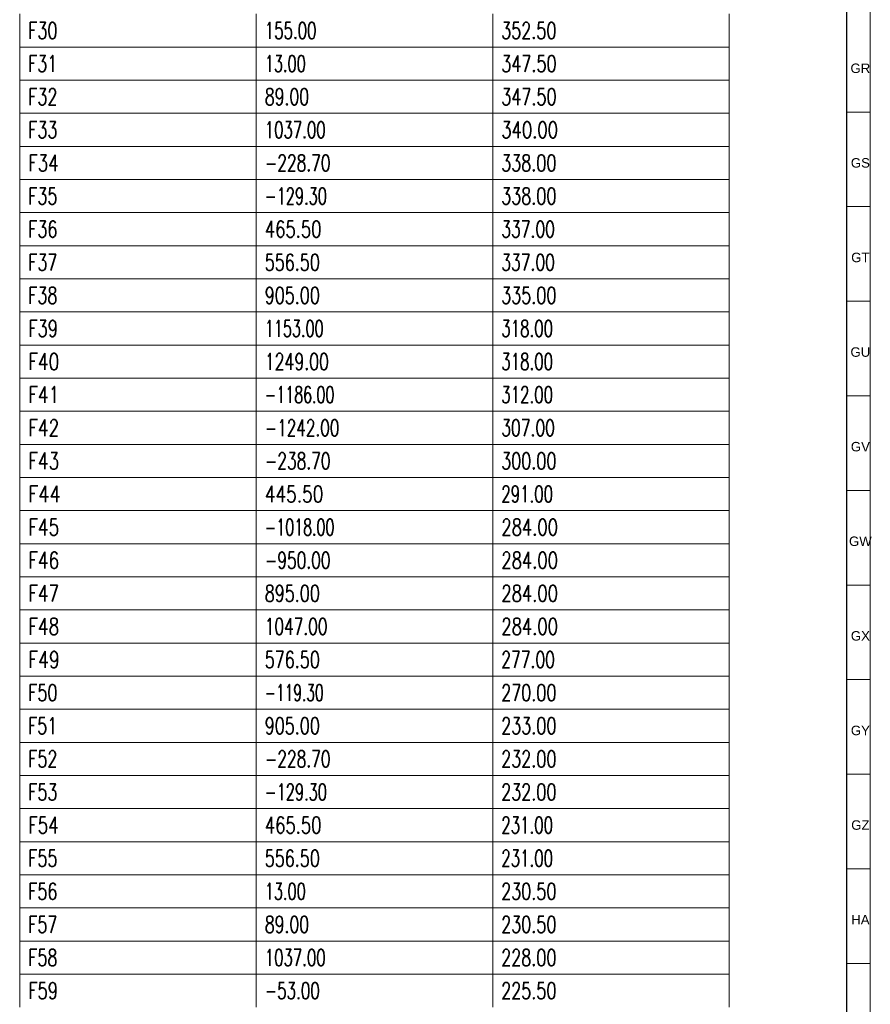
# Model space of a CAD drawing. Header units: millimetres. Extents: x -34 to 6620, y -230 to 4700.
# Tile 147 of 189: x 6438 to 6618, y 821 to 1030. Entities that reach past the tile are written whole.
import ezdxf

# ---------------------------------------------------------------- set-up
doc = ezdxf.new("R2010")
doc.units = ezdxf.units.MM
doc.layers.add('1', color=7, linetype='Continuous', true_color=0xffffff)
doc.styles.add('Arial Unicode MS', font='Arial Unicode MS')
doc.styles.add('latin_extended', font='simplex.shx')

# ---------------------------------------------------------------- blocks, each defined once
blk = doc.blocks.new('TabularNote3')
at = {"layer": '1', "color": 163, "linetype": 'Continuous', "lineweight": 18}
for p, q in [((6438.170042, 1030.73561), (6438.170042, 1023.73561)), ((6488.170042, 1030.73561), (6488.170042, 1023.73561)), ((6538.170042, 1030.73561), (6538.170042, 1023.73561)), ((6588.170042, 1030.73561), (6588.170042, 1023.73561)), ((6438.170042, 1023.73561), (6488.170042, 1023.73561)), ((6438.170042, 1023.73561), (6438.170042, 1016.73561)), ((6488.170042, 1023.73561), (6538.170042, 1023.73561)), ((6488.170042, 1023.73561), (6488.170042, 1016.73561)), ((6538.170042, 1023.73561), (6588.170042, 1023.73561)), ((6538.170042, 1023.73561), (6538.170042, 1016.73561)), ((6588.170042, 1023.73561), (6588.170042, 1016.73561)), ((6438.170042, 1016.73561), (6488.170042, 1016.73561)), ((6438.170042, 1016.73561), (6438.170042, 1009.73561)), ((6488.170042, 1016.73561), (6538.170042, 1016.73561)), ((6488.170042, 1016.73561), (6488.170042, 1009.73561)), ((6538.170042, 1016.73561), (6588.170042, 1016.73561)), ((6538.170042, 1016.73561), (6538.170042, 1009.73561)), ((6588.170042, 1016.73561), (6588.170042, 1009.73561)), ((6438.170042, 1009.73561), (6488.170042, 1009.73561)), ((6438.170042, 1009.73561), (6438.170042, 1002.73561)), ((6488.170042, 1009.73561), (6538.170042, 1009.73561)), ((6488.170042, 1009.73561), (6488.170042, 1002.73561)), ((6538.170042, 1009.73561), (6588.170042, 1009.73561)), ((6538.170042, 1009.73561), (6538.170042, 1002.73561)), ((6588.170042, 1009.73561), (6588.170042, 1002.73561)), ((6438.170042, 1002.73561), (6488.170042, 1002.73561)), ((6438.170042, 1002.73561), (6438.170042, 995.73561)), ((6488.170042, 1002.73561), (6538.170042, 1002.73561)), ((6488.170042, 1002.73561), (6488.170042, 995.73561)), ((6538.170042, 1002.73561), (6588.170042, 1002.73561)), ((6538.170042, 1002.73561), (6538.170042, 995.73561)), ((6588.170042, 1002.73561), (6588.170042, 995.73561)), ((6438.170042, 995.73561), (6488.170042, 995.73561)), ((6438.170042, 995.73561), (6438.170042, 988.73561)), ((6488.170042, 995.73561), (6538.170042, 995.73561)), ((6488.170042, 995.73561), (6488.170042, 988.73561)), ((6538.170042, 995.73561), (6588.170042, 995.73561)), ((6538.170042, 995.73561), (6538.170042, 988.73561)), ((6588.170042, 995.73561), (6588.170042, 988.73561)), ((6438.170042, 988.73561), (6488.170042, 988.73561)), ((6438.170042, 988.73561), (6438.170042, 981.73561)), ((6488.170042, 988.73561), (6538.170042, 988.73561)), ((6488.170042, 988.73561), (6488.170042, 981.73561)), ((6538.170042, 988.73561), (6588.170042, 988.73561)), ((6538.170042, 988.73561), (6538.170042, 981.73561)), ((6588.170042, 988.73561), (6588.170042, 981.73561)), ((6438.170042, 981.73561), (6488.170042, 981.73561)), ((6438.170042, 981.73561), (6438.170042, 974.73561)), ((6488.170042, 981.73561), (6538.170042, 981.73561)), ((6488.170042, 981.73561), (6488.170042, 974.73561)), ((6538.170042, 981.73561), (6588.170042, 981.73561)), ((6538.170042, 981.73561), (6538.170042, 974.73561)), ((6588.170042, 981.73561), (6588.170042, 974.73561)), ((6438.170042, 974.73561), (6488.170042, 974.73561)), ((6438.170042, 974.73561), (6438.170042, 967.73561)), ((6488.170042, 974.73561), (6538.170042, 974.73561)), ((6488.170042, 974.73561), (6488.170042, 967.73561)), ((6538.170042, 974.73561), (6588.170042, 974.73561)), ((6538.170042, 974.73561), (6538.170042, 967.73561)), ((6588.170042, 974.73561), (6588.170042, 967.73561)), ((6438.170042, 967.73561), (6488.170042, 967.73561)), ((6438.170042, 967.73561), (6438.170042, 960.73561)), ((6488.170042, 967.73561), (6538.170042, 967.73561)), ((6488.170042, 967.73561), (6488.170042, 960.73561)), ((6538.170042, 967.73561), (6588.170042, 967.73561)), ((6538.170042, 967.73561), (6538.170042, 960.73561)), ((6588.170042, 967.73561), (6588.170042, 960.73561)), ((6438.170042, 960.73561), (6488.170042, 960.73561)), ((6438.170042, 960.73561), (6438.170042, 953.73561)), ((6488.170042, 960.73561), (6538.170042, 960.73561)), ((6488.170042, 960.73561), (6488.170042, 953.73561)), ((6538.170042, 960.73561), (6588.170042, 960.73561)), ((6538.170042, 960.73561), (6538.170042, 953.73561)), ((6588.170042, 960.73561), (6588.170042, 953.73561)), ((6438.170042, 953.73561), (6488.170042, 953.73561)), ((6438.170042, 953.73561), (6438.170042, 946.73561)), ((6488.170042, 953.73561), (6538.170042, 953.73561)), ((6488.170042, 953.73561), (6488.170042, 946.73561)), ((6538.170042, 953.73561), (6588.170042, 953.73561)), ((6538.170042, 953.73561), (6538.170042, 946.73561)), ((6588.170042, 953.73561), (6588.170042, 946.73561)), ((6438.170042, 946.73561), (6488.170042, 946.73561)), ((6438.170042, 946.73561), (6438.170042, 939.73561)), ((6488.170042, 946.73561), (6538.170042, 946.73561)), ((6488.170042, 946.73561), (6488.170042, 939.73561)), ((6538.170042, 946.73561), (6588.170042, 946.73561)), ((6538.170042, 946.73561), (6538.170042, 939.73561)), ((6588.170042, 946.73561), (6588.170042, 939.73561)), ((6438.170042, 939.73561), (6488.170042, 939.73561)), ((6438.170042, 939.73561), (6438.170042, 932.73561)), ((6488.170042, 939.73561), (6538.170042, 939.73561)), ((6488.170042, 939.73561), (6488.170042, 932.73561)), ((6538.170042, 939.73561), (6588.170042, 939.73561)), ((6538.170042, 939.73561), (6538.170042, 932.73561)), ((6588.170042, 939.73561), (6588.170042, 932.73561)), ((6438.170042, 932.73561), (6488.170042, 932.73561)), ((6438.170042, 932.73561), (6438.170042, 925.73561)), ((6488.170042, 932.73561), (6538.170042, 932.73561)), ((6488.170042, 932.73561), (6488.170042, 925.73561)), ((6538.170042, 932.73561), (6588.170042, 932.73561)), ((6538.170042, 932.73561), (6538.170042, 925.73561)), ((6588.170042, 932.73561), (6588.170042, 925.73561)), ((6438.170042, 925.73561), (6488.170042, 925.73561)), ((6438.170042, 925.73561), (6438.170042, 918.73561)), ((6488.170042, 925.73561), (6538.170042, 925.73561)), ((6488.170042, 925.73561), (6488.170042, 918.73561)), ((6538.170042, 925.73561), (6588.170042, 925.73561)), ((6538.170042, 925.73561), (6538.170042, 918.73561)), ((6588.170042, 925.73561), (6588.170042, 918.73561)), ((6438.170042, 918.73561), (6488.170042, 918.73561)), ((6438.170042, 918.73561), (6438.170042, 911.73561)), ((6488.170042, 918.73561), (6538.170042, 918.73561)), ((6488.170042, 918.73561), (6488.170042, 911.73561)), ((6538.170042, 918.73561), (6588.170042, 918.73561)), ((6538.170042, 918.73561), (6538.170042, 911.73561)), ((6588.170042, 918.73561), (6588.170042, 911.73561)), ((6438.170042, 911.73561), (6488.170042, 911.73561)), ((6438.170042, 911.73561), (6438.170042, 904.73561)), ((6488.170042, 911.73561), (6538.170042, 911.73561)), ((6488.170042, 911.73561), (6488.170042, 904.73561)), ((6538.170042, 911.73561), (6588.170042, 911.73561)), ((6538.170042, 911.73561), (6538.170042, 904.73561)), ((6588.170042, 911.73561), (6588.170042, 904.73561)), ((6438.170042, 904.73561), (6488.170042, 904.73561)), ((6438.170042, 904.73561), (6438.170042, 897.73561)), ((6488.170042, 904.73561), (6538.170042, 904.73561)), ((6488.170042, 904.73561), (6488.170042, 897.73561)), ((6538.170042, 904.73561), (6588.170042, 904.73561)), ((6538.170042, 904.73561), (6538.170042, 897.73561)), ((6588.170042, 904.73561), (6588.170042, 897.73561)), ((6438.170042, 897.73561), (6488.170042, 897.73561)), ((6438.170042, 897.73561), (6438.170042, 890.73561)), ((6488.170042, 897.73561), (6538.170042, 897.73561)), ((6488.170042, 897.73561), (6488.170042, 890.73561)), ((6538.170042, 897.73561), (6588.170042, 897.73561)), ((6538.170042, 897.73561), (6538.170042, 890.73561)), ((6588.170042, 897.73561), (6588.170042, 890.73561)), ((6438.170042, 890.73561), (6488.170042, 890.73561)), ((6438.170042, 890.73561), (6438.170042, 883.73561)), ((6488.170042, 890.73561), (6538.170042, 890.73561)), ((6488.170042, 890.73561), (6488.170042, 883.73561)), ((6538.170042, 890.73561), (6588.170042, 890.73561)), ((6538.170042, 890.73561), (6538.170042, 883.73561)), ((6588.170042, 890.73561), (6588.170042, 883.73561)), ((6438.170042, 883.73561), (6488.170042, 883.73561)), ((6438.170042, 883.73561), (6438.170042, 876.73561)), ((6488.170042, 883.73561), (6538.170042, 883.73561)), ((6488.170042, 883.73561), (6488.170042, 876.73561)), ((6538.170042, 883.73561), (6588.170042, 883.73561)), ((6538.170042, 883.73561), (6538.170042, 876.73561)), ((6588.170042, 883.73561), (6588.170042, 876.73561)), ((6438.170042, 876.73561), (6488.170042, 876.73561)), ((6438.170042, 876.73561), (6438.170042, 869.73561)), ((6488.170042, 876.73561), (6538.170042, 876.73561)), ((6488.170042, 876.73561), (6488.170042, 869.73561)), ((6538.170042, 876.73561), (6588.170042, 876.73561)), ((6538.170042, 876.73561), (6538.170042, 869.73561)), ((6588.170042, 876.73561), (6588.170042, 869.73561)), ((6438.170042, 869.73561), (6488.170042, 869.73561)), ((6438.170042, 869.73561), (6438.170042, 862.73561)), ((6488.170042, 869.73561), (6538.170042, 869.73561)), ((6488.170042, 869.73561), (6488.170042, 862.73561)), ((6538.170042, 869.73561), (6588.170042, 869.73561)), ((6538.170042, 869.73561), (6538.170042, 862.73561)), ((6588.170042, 869.73561), (6588.170042, 862.73561)), ((6438.170042, 862.73561), (6488.170042, 862.73561)), ((6438.170042, 862.73561), (6438.170042, 855.73561)), ((6488.170042, 862.73561), (6538.170042, 862.73561)), ((6488.170042, 862.73561), (6488.170042, 855.73561)), ((6538.170042, 862.73561), (6588.170042, 862.73561)), ((6538.170042, 862.73561), (6538.170042, 855.73561)), ((6588.170042, 862.73561), (6588.170042, 855.73561)), ((6438.170042, 855.73561), (6488.170042, 855.73561)), ((6438.170042, 855.73561), (6438.170042, 848.73561)), ((6488.170042, 855.73561), (6538.170042, 855.73561)), ((6488.170042, 855.73561), (6488.170042, 848.73561)), ((6538.170042, 855.73561), (6588.170042, 855.73561)), ((6538.170042, 855.73561), (6538.170042, 848.73561)), ((6588.170042, 855.73561), (6588.170042, 848.73561)), ((6438.170042, 848.73561), (6488.170042, 848.73561)), ((6438.170042, 848.73561), (6438.170042, 841.73561)), ((6488.170042, 848.73561), (6538.170042, 848.73561)), ((6488.170042, 848.73561), (6488.170042, 841.73561)), ((6538.170042, 848.73561), (6588.170042, 848.73561)), ((6538.170042, 848.73561), (6538.170042, 841.73561)), ((6588.170042, 848.73561), (6588.170042, 841.73561)), ((6438.170042, 841.73561), (6488.170042, 841.73561)), ((6438.170042, 841.73561), (6438.170042, 834.73561)), ((6488.170042, 841.73561), (6538.170042, 841.73561)), ((6488.170042, 841.73561), (6488.170042, 834.73561)), ((6538.170042, 841.73561), (6588.170042, 841.73561)), ((6538.170042, 841.73561), (6538.170042, 834.73561)), ((6588.170042, 841.73561), (6588.170042, 834.73561)), ((6438.170042, 834.73561), (6488.170042, 834.73561)), ((6438.170042, 834.73561), (6438.170042, 827.73561)), ((6488.170042, 834.73561), (6538.170042, 834.73561)), ((6488.170042, 834.73561), (6488.170042, 827.73561)), ((6538.170042, 834.73561), (6588.170042, 834.73561)), ((6538.170042, 834.73561), (6538.170042, 827.73561)), ((6588.170042, 834.73561), (6588.170042, 827.73561)), ((6438.170042, 827.73561), (6488.170042, 827.73561)), ((6438.170042, 827.73561), (6438.170042, 820.73561)), ((6488.170042, 827.73561), (6538.170042, 827.73561)), ((6488.170042, 827.73561), (6488.170042, 820.73561)), ((6538.170042, 827.73561), (6588.170042, 827.73561)), ((6538.170042, 827.73561), (6538.170042, 820.73561)), ((6588.170042, 827.73561), (6588.170042, 820.73561))]:
    blk.add_line(p, q, dxfattribs=at)
at = {"layer": '1', "color": 2, "linetype": 'Continuous', "lineweight": 13, "char_height": 3.5, "attachment_point": 4, "line_spacing_factor": 0.963855, "style": 'latin_extended'}
for s, insert in [('\\W0.7099;F30', (6439.987542, 1027.23561)), ('\\W0.6624;155.00', (6489.987542, 1027.23561)), ('\\W0.7053;352.50', (6539.987542, 1027.23561)), ('\\W0.7031;F31', (6439.987542, 1020.23561)), ('\\W0.6412;13.00', (6489.987542, 1020.23561)), ('\\W0.7084;347.50', (6539.987542, 1020.23561)), ('\\W0.7099;F32', (6439.987542, 1013.23561)), ('\\W0.6940;89.00', (6489.987542, 1013.23561)), ('\\W0.7084;347.50', (6539.987542, 1013.23561)), ('\\W0.7099;F33', (6439.987542, 1006.23561)), ('\\W0.6588;1037.00', (6489.987542, 1006.23561)), ('\\W0.7268;340.00', (6539.987542, 1006.23561)), ('\\W0.7383;F34', (6439.987542, 999.23561)), ('\\W0.6809;-228.70', (6489.987542, 999.23561)), ('\\W0.7053;338.00', (6539.987542, 999.23561)), ('\\W0.7099;F35', (6439.987542, 992.23561)), ('\\W0.6439;-129.30', (6489.987542, 992.23561)), ('\\W0.7053;338.00', (6539.987542, 992.23561)), ('\\W0.7099;F36', (6439.987542, 985.23561)), ('\\W0.7268;465.50', (6489.987542, 985.23561)), ('\\W0.6869;337.00', (6539.987542, 985.23561)), ('\\W0.7099;F37', (6439.987542, 978.23561)), ('\\W0.7053;556.50', (6489.987542, 978.23561)), ('\\W0.6869;337.00', (6539.987542, 978.23561)), ('\\W0.7099;F38', (6439.987542, 971.23561)), ('\\W0.7053;905.00', (6489.987542, 971.23561)), ('\\W0.7053;335.00', (6539.987542, 971.23561)), ('\\W0.7231;F39', (6439.987542, 964.23561)), ('\\W0.6382;1153.00', (6489.987542, 964.23561)), ('\\W0.6624;318.00', (6539.987542, 964.23561)), ('\\W0.7517;F40', (6439.987542, 957.23561)), ('\\W0.6950;1249.00', (6489.987542, 957.23561)), ('\\W0.6624;318.00', (6539.987542, 957.23561)), ('\\W0.7500;F41', (6439.987542, 950.23561)), ('\\W0.6284;-1186.00', (6489.987542, 950.23561)), ('\\W0.6624;312.00', (6539.987542, 950.23561)), ('\\W0.7517;F42', (6439.987542, 943.23561)), ('\\W0.6734;-1242.00', (6489.987542, 943.23561)), ('\\W0.6869;307.00', (6539.987542, 943.23561)), ('\\W0.7517;F43', (6439.987542, 936.23561)), ('\\W0.6809;-238.70', (6489.987542, 936.23561)), ('\\W0.7053;300.00', (6539.987542, 936.23561)), ('\\W0.7852;F44', (6439.987542, 929.23561)), ('\\W0.7513;445.50', (6489.987542, 929.23561)), ('\\W0.6624;291.00', (6539.987542, 929.23561)), ('\\W0.7517;F45', (6439.987542, 922.23561)), ('\\W0.6284;-1018.00', (6489.987542, 922.23561)), ('\\W0.7268;284.00', (6539.987542, 922.23561)), ('\\W0.7517;F46', (6439.987542, 915.23561)), ('\\W0.6809;-950.00', (6489.987542, 915.23561)), ('\\W0.7268;284.00', (6539.987542, 915.23561)), ('\\W0.7517;F47', (6439.987542, 908.23561)), ('\\W0.7053;895.00', (6489.987542, 908.23561)), ('\\W0.7268;284.00', (6539.987542, 908.23561)), ('\\W0.7517;F48', (6439.987542, 901.23561)), ('\\W0.6795;1047.00', (6489.987542, 901.23561)), ('\\W0.7268;284.00', (6539.987542, 901.23561)), ('\\W0.7656;F49', (6439.987542, 894.23561)), ('\\W0.7053;576.50', (6489.987542, 894.23561)), ('\\W0.6869;277.00', (6539.987542, 894.23561)), ('\\W0.7099;F50', (6439.987542, 887.23561)), ('\\W0.6094;-119.30', (6489.987542, 887.23561)), ('\\W0.7053;270.00', (6539.987542, 887.23561)), ('\\W0.7031;F51', (6439.987542, 880.23561)), ('\\W0.7053;905.00', (6489.987542, 880.23561)), ('\\W0.7053;233.00', (6539.987542, 880.23561)), ('\\W0.7099;F52', (6439.987542, 873.23561)), ('\\W0.6809;-228.70', (6489.987542, 873.23561)), ('\\W0.7053;232.00', (6539.987542, 873.23561)), ('\\W0.7099;F53', (6439.987542, 866.23561)), ('\\W0.6439;-129.30', (6489.987542, 866.23561)), ('\\W0.7053;232.00', (6539.987542, 866.23561)), ('\\W0.7383;F54', (6439.987542, 859.23561)), ('\\W0.7268;465.50', (6489.987542, 859.23561)), ('\\W0.6624;231.00', (6539.987542, 859.23561)), ('\\W0.7099;F55', (6439.987542, 852.23561)), ('\\W0.7053;556.50', (6489.987542, 852.23561)), ('\\W0.6624;231.00', (6539.987542, 852.23561)), ('\\W0.7099;F56', (6439.987542, 845.23561)), ('\\W0.6412;13.00', (6489.987542, 845.23561)), ('\\W0.7053;230.50', (6539.987542, 845.23561)), ('\\W0.7099;F57', (6439.987542, 838.23561)), ('\\W0.6940;89.00', (6489.987542, 838.23561)), ('\\W0.7053;230.50', (6539.987542, 838.23561)), ('\\W0.7099;F58', (6439.987542, 831.23561)), ('\\W0.6588;1037.00', (6489.987542, 831.23561)), ('\\W0.7053;228.00', (6539.987542, 831.23561)), ('\\W0.7231;F59', (6439.987542, 824.23561)), ('\\W0.6679;-53.00', (6489.987542, 824.23561)), ('\\W0.7053;225.50', (6539.987542, 824.23561))]:
    blk.add_mtext(s, dxfattribs=dict(at, insert=insert))
blk = doc.blocks.new('TabularNote5')
at = {"layer": '1', "color": 163, "linetype": 'Continuous', "lineweight": 18}
for p, q in [((6438.170042, 1030.73561), (6438.170042, 1023.73561)), ((6488.170042, 1030.73561), (6488.170042, 1023.73561)), ((6538.170042, 1030.73561), (6538.170042, 1023.73561)), ((6588.170042, 1030.73561), (6588.170042, 1023.73561)), ((6438.170042, 1023.73561), (6488.170042, 1023.73561)), ((6438.170042, 1023.73561), (6438.170042, 1016.73561)), ((6488.170042, 1023.73561), (6538.170042, 1023.73561)), ((6488.170042, 1023.73561), (6488.170042, 1016.73561)), ((6538.170042, 1023.73561), (6588.170042, 1023.73561)), ((6538.170042, 1023.73561), (6538.170042, 1016.73561)), ((6588.170042, 1023.73561), (6588.170042, 1016.73561)), ((6438.170042, 1016.73561), (6488.170042, 1016.73561)), ((6438.170042, 1016.73561), (6438.170042, 1009.73561)), ((6488.170042, 1016.73561), (6538.170042, 1016.73561)), ((6488.170042, 1016.73561), (6488.170042, 1009.73561)), ((6538.170042, 1016.73561), (6588.170042, 1016.73561)), ((6538.170042, 1016.73561), (6538.170042, 1009.73561)), ((6588.170042, 1016.73561), (6588.170042, 1009.73561)), ((6438.170042, 1009.73561), (6488.170042, 1009.73561)), ((6438.170042, 1009.73561), (6438.170042, 1002.73561)), ((6488.170042, 1009.73561), (6538.170042, 1009.73561)), ((6488.170042, 1009.73561), (6488.170042, 1002.73561)), ((6538.170042, 1009.73561), (6588.170042, 1009.73561)), ((6538.170042, 1009.73561), (6538.170042, 1002.73561)), ((6588.170042, 1009.73561), (6588.170042, 1002.73561)), ((6438.170042, 1002.73561), (6488.170042, 1002.73561)), ((6438.170042, 1002.73561), (6438.170042, 995.73561)), ((6488.170042, 1002.73561), (6538.170042, 1002.73561)), ((6488.170042, 1002.73561), (6488.170042, 995.73561)), ((6538.170042, 1002.73561), (6588.170042, 1002.73561)), ((6538.170042, 1002.73561), (6538.170042, 995.73561)), ((6588.170042, 1002.73561), (6588.170042, 995.73561)), ((6438.170042, 995.73561), (6488.170042, 995.73561)), ((6438.170042, 995.73561), (6438.170042, 988.73561)), ((6488.170042, 995.73561), (6538.170042, 995.73561)), ((6488.170042, 995.73561), (6488.170042, 988.73561)), ((6538.170042, 995.73561), (6588.170042, 995.73561)), ((6538.170042, 995.73561), (6538.170042, 988.73561)), ((6588.170042, 995.73561), (6588.170042, 988.73561)), ((6438.170042, 988.73561), (6488.170042, 988.73561)), ((6438.170042, 988.73561), (6438.170042, 981.73561)), ((6488.170042, 988.73561), (6538.170042, 988.73561)), ((6488.170042, 988.73561), (6488.170042, 981.73561)), ((6538.170042, 988.73561), (6588.170042, 988.73561)), ((6538.170042, 988.73561), (6538.170042, 981.73561)), ((6588.170042, 988.73561), (6588.170042, 981.73561)), ((6438.170042, 981.73561), (6488.170042, 981.73561)), ((6438.170042, 981.73561), (6438.170042, 974.73561)), ((6488.170042, 981.73561), (6538.170042, 981.73561)), ((6488.170042, 981.73561), (6488.170042, 974.73561)), ((6538.170042, 981.73561), (6588.170042, 981.73561)), ((6538.170042, 981.73561), (6538.170042, 974.73561)), ((6588.170042, 981.73561), (6588.170042, 974.73561)), ((6438.170042, 974.73561), (6488.170042, 974.73561)), ((6438.170042, 974.73561), (6438.170042, 967.73561)), ((6488.170042, 974.73561), (6538.170042, 974.73561)), ((6488.170042, 974.73561), (6488.170042, 967.73561)), ((6538.170042, 974.73561), (6588.170042, 974.73561)), ((6538.170042, 974.73561), (6538.170042, 967.73561)), ((6588.170042, 974.73561), (6588.170042, 967.73561)), ((6438.170042, 967.73561), (6488.170042, 967.73561)), ((6438.170042, 967.73561), (6438.170042, 960.73561)), ((6488.170042, 967.73561), (6538.170042, 967.73561)), ((6488.170042, 967.73561), (6488.170042, 960.73561)), ((6538.170042, 967.73561), (6588.170042, 967.73561)), ((6538.170042, 967.73561), (6538.170042, 960.73561)), ((6588.170042, 967.73561), (6588.170042, 960.73561)), ((6438.170042, 960.73561), (6488.170042, 960.73561)), ((6438.170042, 960.73561), (6438.170042, 953.73561)), ((6488.170042, 960.73561), (6538.170042, 960.73561)), ((6488.170042, 960.73561), (6488.170042, 953.73561)), ((6538.170042, 960.73561), (6588.170042, 960.73561)), ((6538.170042, 960.73561), (6538.170042, 953.73561)), ((6588.170042, 960.73561), (6588.170042, 953.73561)), ((6438.170042, 953.73561), (6488.170042, 953.73561)), ((6438.170042, 953.73561), (6438.170042, 946.73561)), ((6488.170042, 953.73561), (6538.170042, 953.73561)), ((6488.170042, 953.73561), (6488.170042, 946.73561)), ((6538.170042, 953.73561), (6588.170042, 953.73561)), ((6538.170042, 953.73561), (6538.170042, 946.73561)), ((6588.170042, 953.73561), (6588.170042, 946.73561)), ((6438.170042, 946.73561), (6488.170042, 946.73561)), ((6438.170042, 946.73561), (6438.170042, 939.73561)), ((6488.170042, 946.73561), (6538.170042, 946.73561)), ((6488.170042, 946.73561), (6488.170042, 939.73561)), ((6538.170042, 946.73561), (6588.170042, 946.73561)), ((6538.170042, 946.73561), (6538.170042, 939.73561)), ((6588.170042, 946.73561), (6588.170042, 939.73561)), ((6438.170042, 939.73561), (6488.170042, 939.73561)), ((6438.170042, 939.73561), (6438.170042, 932.73561)), ((6488.170042, 939.73561), (6538.170042, 939.73561)), ((6488.170042, 939.73561), (6488.170042, 932.73561)), ((6538.170042, 939.73561), (6588.170042, 939.73561)), ((6538.170042, 939.73561), (6538.170042, 932.73561)), ((6588.170042, 939.73561), (6588.170042, 932.73561)), ((6438.170042, 932.73561), (6488.170042, 932.73561)), ((6438.170042, 932.73561), (6438.170042, 925.73561)), ((6488.170042, 932.73561), (6538.170042, 932.73561)), ((6488.170042, 932.73561), (6488.170042, 925.73561)), ((6538.170042, 932.73561), (6588.170042, 932.73561)), ((6538.170042, 932.73561), (6538.170042, 925.73561)), ((6588.170042, 932.73561), (6588.170042, 925.73561)), ((6438.170042, 925.73561), (6488.170042, 925.73561)), ((6438.170042, 925.73561), (6438.170042, 918.73561)), ((6488.170042, 925.73561), (6538.170042, 925.73561)), ((6488.170042, 925.73561), (6488.170042, 918.73561)), ((6538.170042, 925.73561), (6588.170042, 925.73561)), ((6538.170042, 925.73561), (6538.170042, 918.73561)), ((6588.170042, 925.73561), (6588.170042, 918.73561)), ((6438.170042, 918.73561), (6488.170042, 918.73561)), ((6438.170042, 918.73561), (6438.170042, 911.73561)), ((6488.170042, 918.73561), (6538.170042, 918.73561)), ((6488.170042, 918.73561), (6488.170042, 911.73561)), ((6538.170042, 918.73561), (6588.170042, 918.73561)), ((6538.170042, 918.73561), (6538.170042, 911.73561)), ((6588.170042, 918.73561), (6588.170042, 911.73561)), ((6438.170042, 911.73561), (6488.170042, 911.73561)), ((6438.170042, 911.73561), (6438.170042, 904.73561)), ((6488.170042, 911.73561), (6538.170042, 911.73561)), ((6488.170042, 911.73561), (6488.170042, 904.73561)), ((6538.170042, 911.73561), (6588.170042, 911.73561)), ((6538.170042, 911.73561), (6538.170042, 904.73561)), ((6588.170042, 911.73561), (6588.170042, 904.73561)), ((6438.170042, 904.73561), (6488.170042, 904.73561)), ((6438.170042, 904.73561), (6438.170042, 897.73561)), ((6488.170042, 904.73561), (6538.170042, 904.73561)), ((6488.170042, 904.73561), (6488.170042, 897.73561)), ((6538.170042, 904.73561), (6588.170042, 904.73561)), ((6538.170042, 904.73561), (6538.170042, 897.73561)), ((6588.170042, 904.73561), (6588.170042, 897.73561)), ((6438.170042, 897.73561), (6488.170042, 897.73561)), ((6438.170042, 897.73561), (6438.170042, 890.73561)), ((6488.170042, 897.73561), (6538.170042, 897.73561)), ((6488.170042, 897.73561), (6488.170042, 890.73561)), ((6538.170042, 897.73561), (6588.170042, 897.73561)), ((6538.170042, 897.73561), (6538.170042, 890.73561)), ((6588.170042, 897.73561), (6588.170042, 890.73561)), ((6438.170042, 890.73561), (6488.170042, 890.73561)), ((6438.170042, 890.73561), (6438.170042, 883.73561)), ((6488.170042, 890.73561), (6538.170042, 890.73561)), ((6488.170042, 890.73561), (6488.170042, 883.73561)), ((6538.170042, 890.73561), (6588.170042, 890.73561)), ((6538.170042, 890.73561), (6538.170042, 883.73561)), ((6588.170042, 890.73561), (6588.170042, 883.73561)), ((6438.170042, 883.73561), (6488.170042, 883.73561)), ((6438.170042, 883.73561), (6438.170042, 876.73561)), ((6488.170042, 883.73561), (6538.170042, 883.73561)), ((6488.170042, 883.73561), (6488.170042, 876.73561)), ((6538.170042, 883.73561), (6588.170042, 883.73561)), ((6538.170042, 883.73561), (6538.170042, 876.73561)), ((6588.170042, 883.73561), (6588.170042, 876.73561)), ((6438.170042, 876.73561), (6488.170042, 876.73561)), ((6438.170042, 876.73561), (6438.170042, 869.73561)), ((6488.170042, 876.73561), (6538.170042, 876.73561)), ((6488.170042, 876.73561), (6488.170042, 869.73561)), ((6538.170042, 876.73561), (6588.170042, 876.73561)), ((6538.170042, 876.73561), (6538.170042, 869.73561)), ((6588.170042, 876.73561), (6588.170042, 869.73561)), ((6438.170042, 869.73561), (6488.170042, 869.73561)), ((6438.170042, 869.73561), (6438.170042, 862.73561)), ((6488.170042, 869.73561), (6538.170042, 869.73561)), ((6488.170042, 869.73561), (6488.170042, 862.73561)), ((6538.170042, 869.73561), (6588.170042, 869.73561)), ((6538.170042, 869.73561), (6538.170042, 862.73561)), ((6588.170042, 869.73561), (6588.170042, 862.73561)), ((6438.170042, 862.73561), (6488.170042, 862.73561)), ((6438.170042, 862.73561), (6438.170042, 855.73561)), ((6488.170042, 862.73561), (6538.170042, 862.73561)), ((6488.170042, 862.73561), (6488.170042, 855.73561)), ((6538.170042, 862.73561), (6588.170042, 862.73561)), ((6538.170042, 862.73561), (6538.170042, 855.73561)), ((6588.170042, 862.73561), (6588.170042, 855.73561)), ((6438.170042, 855.73561), (6488.170042, 855.73561)), ((6438.170042, 855.73561), (6438.170042, 848.73561)), ((6488.170042, 855.73561), (6538.170042, 855.73561)), ((6488.170042, 855.73561), (6488.170042, 848.73561)), ((6538.170042, 855.73561), (6588.170042, 855.73561)), ((6538.170042, 855.73561), (6538.170042, 848.73561)), ((6588.170042, 855.73561), (6588.170042, 848.73561)), ((6438.170042, 848.73561), (6488.170042, 848.73561)), ((6438.170042, 848.73561), (6438.170042, 841.73561)), ((6488.170042, 848.73561), (6538.170042, 848.73561)), ((6488.170042, 848.73561), (6488.170042, 841.73561)), ((6538.170042, 848.73561), (6588.170042, 848.73561)), ((6538.170042, 848.73561), (6538.170042, 841.73561)), ((6588.170042, 848.73561), (6588.170042, 841.73561)), ((6438.170042, 841.73561), (6488.170042, 841.73561)), ((6438.170042, 841.73561), (6438.170042, 834.73561)), ((6488.170042, 841.73561), (6538.170042, 841.73561)), ((6488.170042, 841.73561), (6488.170042, 834.73561)), ((6538.170042, 841.73561), (6588.170042, 841.73561)), ((6538.170042, 841.73561), (6538.170042, 834.73561)), ((6588.170042, 841.73561), (6588.170042, 834.73561)), ((6438.170042, 834.73561), (6488.170042, 834.73561)), ((6438.170042, 834.73561), (6438.170042, 827.73561)), ((6488.170042, 834.73561), (6538.170042, 834.73561)), ((6488.170042, 834.73561), (6488.170042, 827.73561)), ((6538.170042, 834.73561), (6588.170042, 834.73561)), ((6538.170042, 834.73561), (6538.170042, 827.73561)), ((6588.170042, 834.73561), (6588.170042, 827.73561)), ((6438.170042, 827.73561), (6488.170042, 827.73561)), ((6438.170042, 827.73561), (6438.170042, 820.73561)), ((6488.170042, 827.73561), (6538.170042, 827.73561)), ((6488.170042, 827.73561), (6488.170042, 820.73561)), ((6538.170042, 827.73561), (6588.170042, 827.73561)), ((6538.170042, 827.73561), (6538.170042, 820.73561)), ((6588.170042, 827.73561), (6588.170042, 820.73561))]:
    blk.add_line(p, q, dxfattribs=at)
at = {"layer": '1', "color": 2, "linetype": 'Continuous', "lineweight": 13, "char_height": 3.5, "attachment_point": 4, "line_spacing_factor": 0.963855, "style": 'latin_extended'}
for s, insert in [('\\W0.7099;F30', (6439.987542, 1027.23561)), ('\\W0.6624;155.00', (6489.987542, 1027.23561)), ('\\W0.7053;352.50', (6539.987542, 1027.23561)), ('\\W0.7031;F31', (6439.987542, 1020.23561)), ('\\W0.6412;13.00', (6489.987542, 1020.23561)), ('\\W0.7084;347.50', (6539.987542, 1020.23561)), ('\\W0.7099;F32', (6439.987542, 1013.23561)), ('\\W0.6940;89.00', (6489.987542, 1013.23561)), ('\\W0.7084;347.50', (6539.987542, 1013.23561)), ('\\W0.7099;F33', (6439.987542, 1006.23561)), ('\\W0.6588;1037.00', (6489.987542, 1006.23561)), ('\\W0.7268;340.00', (6539.987542, 1006.23561)), ('\\W0.7383;F34', (6439.987542, 999.23561)), ('\\W0.6809;-228.70', (6489.987542, 999.23561)), ('\\W0.7053;338.00', (6539.987542, 999.23561)), ('\\W0.7099;F35', (6439.987542, 992.23561)), ('\\W0.6439;-129.30', (6489.987542, 992.23561)), ('\\W0.7053;338.00', (6539.987542, 992.23561)), ('\\W0.7099;F36', (6439.987542, 985.23561)), ('\\W0.7268;465.50', (6489.987542, 985.23561)), ('\\W0.6869;337.00', (6539.987542, 985.23561)), ('\\W0.7099;F37', (6439.987542, 978.23561)), ('\\W0.7053;556.50', (6489.987542, 978.23561)), ('\\W0.6869;337.00', (6539.987542, 978.23561)), ('\\W0.7099;F38', (6439.987542, 971.23561)), ('\\W0.7053;905.00', (6489.987542, 971.23561)), ('\\W0.7053;335.00', (6539.987542, 971.23561)), ('\\W0.7231;F39', (6439.987542, 964.23561)), ('\\W0.6382;1153.00', (6489.987542, 964.23561)), ('\\W0.6624;318.00', (6539.987542, 964.23561)), ('\\W0.7517;F40', (6439.987542, 957.23561)), ('\\W0.6950;1249.00', (6489.987542, 957.23561)), ('\\W0.6624;318.00', (6539.987542, 957.23561)), ('\\W0.7500;F41', (6439.987542, 950.23561)), ('\\W0.6284;-1186.00', (6489.987542, 950.23561)), ('\\W0.6624;312.00', (6539.987542, 950.23561)), ('\\W0.7517;F42', (6439.987542, 943.23561)), ('\\W0.6734;-1242.00', (6489.987542, 943.23561)), ('\\W0.6869;307.00', (6539.987542, 943.23561)), ('\\W0.7517;F43', (6439.987542, 936.23561)), ('\\W0.6809;-238.70', (6489.987542, 936.23561)), ('\\W0.7053;300.00', (6539.987542, 936.23561)), ('\\W0.7852;F44', (6439.987542, 929.23561)), ('\\W0.7513;445.50', (6489.987542, 929.23561)), ('\\W0.6624;291.00', (6539.987542, 929.23561)), ('\\W0.7517;F45', (6439.987542, 922.23561)), ('\\W0.6284;-1018.00', (6489.987542, 922.23561)), ('\\W0.7268;284.00', (6539.987542, 922.23561)), ('\\W0.7517;F46', (6439.987542, 915.23561)), ('\\W0.6809;-950.00', (6489.987542, 915.23561)), ('\\W0.7268;284.00', (6539.987542, 915.23561)), ('\\W0.7517;F47', (6439.987542, 908.23561)), ('\\W0.7053;895.00', (6489.987542, 908.23561)), ('\\W0.7268;284.00', (6539.987542, 908.23561)), ('\\W0.7517;F48', (6439.987542, 901.23561)), ('\\W0.6795;1047.00', (6489.987542, 901.23561)), ('\\W0.7268;284.00', (6539.987542, 901.23561)), ('\\W0.7656;F49', (6439.987542, 894.23561)), ('\\W0.7053;576.50', (6489.987542, 894.23561)), ('\\W0.6869;277.00', (6539.987542, 894.23561)), ('\\W0.7099;F50', (6439.987542, 887.23561)), ('\\W0.6094;-119.30', (6489.987542, 887.23561)), ('\\W0.7053;270.00', (6539.987542, 887.23561)), ('\\W0.7031;F51', (6439.987542, 880.23561)), ('\\W0.7053;905.00', (6489.987542, 880.23561)), ('\\W0.7053;233.00', (6539.987542, 880.23561)), ('\\W0.7099;F52', (6439.987542, 873.23561)), ('\\W0.6809;-228.70', (6489.987542, 873.23561)), ('\\W0.7053;232.00', (6539.987542, 873.23561)), ('\\W0.7099;F53', (6439.987542, 866.23561)), ('\\W0.6439;-129.30', (6489.987542, 866.23561)), ('\\W0.7053;232.00', (6539.987542, 866.23561)), ('\\W0.7383;F54', (6439.987542, 859.23561)), ('\\W0.7268;465.50', (6489.987542, 859.23561)), ('\\W0.6624;231.00', (6539.987542, 859.23561)), ('\\W0.7099;F55', (6439.987542, 852.23561)), ('\\W0.7053;556.50', (6489.987542, 852.23561)), ('\\W0.6624;231.00', (6539.987542, 852.23561)), ('\\W0.7099;F56', (6439.987542, 845.23561)), ('\\W0.6412;13.00', (6489.987542, 845.23561)), ('\\W0.7053;230.50', (6539.987542, 845.23561)), ('\\W0.7099;F57', (6439.987542, 838.23561)), ('\\W0.6940;89.00', (6489.987542, 838.23561)), ('\\W0.7053;230.50', (6539.987542, 838.23561)), ('\\W0.7099;F58', (6439.987542, 831.23561)), ('\\W0.6588;1037.00', (6489.987542, 831.23561)), ('\\W0.7053;228.00', (6539.987542, 831.23561)), ('\\W0.7231;F59', (6439.987542, 824.23561)), ('\\W0.6679;-53.00', (6489.987542, 824.23561)), ('\\W0.7053;225.50', (6539.987542, 824.23561))]:
    blk.add_mtext(s, dxfattribs=dict(at, insert=insert))

msp = doc.modelspace()

# ---------------------------------------------------------------- linework, layer by layer
at = {"layer": '1', "color": 3, "linetype": 'Continuous', "lineweight": 18}
msp.add_line((6618, 4698), (6618, 2), dxfattribs=at)
at = {"layer": '1', "color": 7, "linetype": 'Continuous', "lineweight": 25}
msp.add_line((6613, 4693), (6613, 7), dxfattribs=at)
at = {"layer": '1', "color": 3, "linetype": 'Continuous', "lineweight": 13}
for p, q in [((6613, 1010), (6618, 1010)), ((6613, 990), (6618, 990)), ((6613, 970), (6618, 970)), ((6613, 950), (6618, 950)), ((6613, 930), (6618, 930)), ((6613, 910), (6618, 910)), ((6613, 890), (6618, 890)), ((6613, 870), (6618, 870)), ((6613, 850), (6618, 850)), ((6613, 830), (6618, 830))]:
    msp.add_line(p, q, dxfattribs=at)

# ---------------------------------------------------------------- block references
at = {"layer": '1', "color": 163, "linetype": 'Continuous', "lineweight": 18}
for name in ['TabularNote3', 'TabularNote5']:
    msp.add_blockref(name, (0, 0), dxfattribs=at)

# ---------------------------------------------------------------- texts
at = {"layer": '1', "color": 3, "linetype": 'Continuous', "lineweight": 13, "char_height": 2, "attachment_point": 7, "line_spacing_factor": 1.069626, "style": 'Arial Unicode MS'}
for s, insert in [('\\W1.0000;GR', (6613.805, 1018.226)), ('\\W1.0000;GS', (6613.882, 998.226)), ('\\W1.0000;GT', (6613.96, 978.226)), ('\\W1.0000;GU', (6613.805, 958.226)), ('\\W1.0000;GV', (6613.882, 938.226)), ('\\W1.0000;GW', (6613.495, 918.226)), ('\\W1.0000;GX', (6613.882, 898.226)), ('\\W1.0000;GY', (6613.882, 878.226)), ('\\W1.0000;GZ', (6613.96, 858.226)), ('\\W1.0000;HA', (6613.959, 838.243))]:
    msp.add_mtext(s, dxfattribs=dict(at, insert=insert))

doc.saveas('drawing.dxf')
